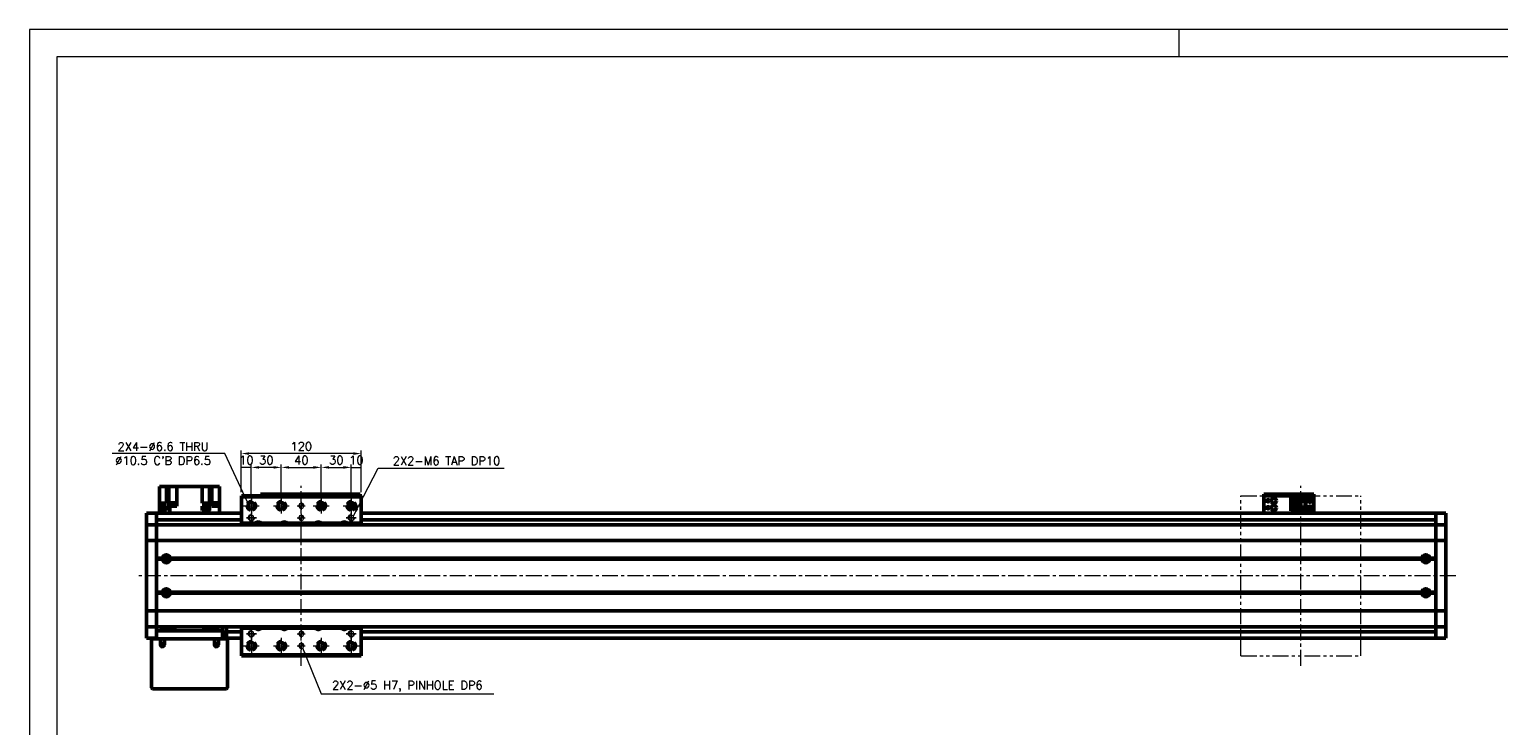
# Model space of a CAD drawing. Header units: millimetres. Extents: x 46891 to 50846, y 6223 to 10155.
# Tile 3 of 4: x 48547 to 50017, y 9459 to 10155. Entities that reach past the tile are written whole.
import ezdxf

# ---------------------------------------------------------------- set-up
doc = ezdxf.new("R2010")
doc.units = ezdxf.units.MM
doc.header["$LTSCALE"] = 0.5
for name, pattern in [('CENTER', [50.8, 31.75, -6.35, 6.35, -6.35]), ('HIDDENX2', [19.05, 12.7, -6.35]), ('PHANTOM', [63.5, 31.75, -6.35, 6.35, -6.35, 6.35, -6.35])]:
    doc.linetypes.add(name, pattern=pattern)
doc.layers.get('0').update_dxf_attribs({"lineweight": 20})
doc.layers.add('1', color=1, linetype='CENTER', lineweight=13)
doc.layers.add('외형선(ISO)', color=7, linetype='Continuous', lineweight=50)
doc.layers.add('2', color=2, linetype='HIDDENX2')
doc.layers.add('DIM', color=4, linetype='Continuous')
doc.styles.add('DSR TEXT', font='romans.shx', dxfattribs={"bigfont": 'whgtxt.shx'})
doc.styles.get("Standard").update_dxf_attribs({"font": 'romans.shx', "bigfont": 'whgtxt.shx'})
doc.dimstyles.new('DSR', dxfattribs={"dimscale": 2, "dimtxt": 3, "dimasz": 3, "dimexe": 0.5, "dimexo": 0.5, "dimgap": 0.5, "dimtad": 1, "dimdsep": 46, "dimtxsty": 'Standard', "dimcen": 2.5, "dimclrd": 4, "dimclre": 4, "dimclrt": 2, "dimadec": 0, "dimazin": 2, "dimtfac": 1, "dimtmove": 0, "dimatfit": 3, "dimfxl": 0, "dimlwd": -1, "dimlwe": -1, "dimarcsym": 0})

# ---------------------------------------------------------------- blocks, each defined once
blk = doc.blocks.new('A$C1C1952E1')
at = {"color": 1}
blk.add_lwpolyline([(0, 0), (420, 0), (420, 297), (0, 297)], close=True, dxfattribs=at)
at = {"color": 3}
blk.add_lwpolyline([(5, 5), (415, 5), (415, 292), (5, 292)], close=True, dxfattribs=at)
blk = doc.blocks.new('tap6')
blk.add_circle((0, 0), 2.5)
at = {"layer": 'DIM', "color": 1}
for p, q in [((-5, 0), (5, 0)), ((0, -5), (0, 5))]:
    blk.add_line(p, q, dxfattribs=at)
blk.add_arc((0, 0), 3, 263.303, 187.8802, dxfattribs=at)
blk = doc.blocks.new('A$C33E56CC6')
h = blk.add_hatch()
h.set_pattern_fill('ANSI31', color=256, style=0)
h.set_pattern_definition([(45, (-7065.45672, -6508.5399), (-0.0883883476, 0.0883883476), [])])
h.paths.add_polyline_path([(4, 6.5, 0.414214), (1.5, 4), (4, 4)])
h.paths.add_polyline_path([(6.5, 4), (4, 4), (4, 1.5, 0.414214)])
blk.add_circle((4, 4), 2.5)
at = {"layer": '1'}
for p, q in [((0, 4), (8, 4)), ((4, 0), (4, 8))]:
    blk.add_line(p, q, dxfattribs=at)
blk = doc.blocks.new('*D94')
at = {"color": 1, "linetype": 'ByBlock'}
for p, q in [((48758.7, 9692.5), (48758.7, 9720.3)), ((48768.7, 9717.3), (48758.7, 9717.3)), ((48768.7, 9690.5), (48768.7, 9720.3))]:
    blk.add_line(p, q, dxfattribs=at)
at = {"layer": 'Defpoints', "color": 0}
for p in [(48758.7, 9717.3), (48758.7, 9688.9), (48768.7, 9686.9)]:
    blk.add_point(p, dxfattribs=at)
at = {"color": 3, "insert": (48763.7, 9724.5), "char_height": 8.4, "attachment_point": 5, "style": 'DSR TEXT'}
blk.add_mtext('10', dxfattribs=at)
blk = doc.blocks.new('*D95')
at = {"color": 1, "linetype": 'ByBlock'}
for p, q in [((48768.7, 9690.5), (48768.7, 9720.3)), ((48790.9, 9717.3), (48776.5, 9717.3)), ((48798.7, 9690.5), (48798.7, 9720.3))]:
    blk.add_line(p, q, dxfattribs=at)
at = {"color": 1}
for points in [[(48776.5, 9718.6), (48776.5, 9716), (48768.7, 9717.3)], [(48790.9, 9718.6), (48790.9, 9716), (48798.7, 9717.3)]]:
    blk.add_solid(points, dxfattribs=at)
at = {"layer": 'Defpoints', "color": 0}
for p in [(48768.7, 9717.3), (48768.7, 9686.9), (48798.7, 9686.9)]:
    blk.add_point(p, dxfattribs=at)
at = {"color": 3, "insert": (48783.7, 9724.5), "char_height": 8.4, "attachment_point": 5, "style": 'DSR TEXT'}
blk.add_mtext('30', dxfattribs=at)
blk = doc.blocks.new('*D96')
at = {"color": 1, "linetype": 'ByBlock'}
for p, q in [((48798.7, 9690.5), (48798.7, 9720.3)), ((48806.5, 9717.3), (48830.9, 9717.3)), ((48838.7, 9690.5), (48838.7, 9720.3))]:
    blk.add_line(p, q, dxfattribs=at)
at = {"color": 1}
for points in [[(48806.5, 9718.6), (48806.5, 9716), (48798.7, 9717.3)], [(48830.9, 9718.6), (48830.9, 9716), (48838.7, 9717.3)]]:
    blk.add_solid(points, dxfattribs=at)
at = {"layer": 'Defpoints', "color": 0}
for p in [(48838.7, 9717.3), (48798.7, 9686.9), (48838.7, 9686.9)]:
    blk.add_point(p, dxfattribs=at)
at = {"color": 3, "insert": (48818.7, 9724.5), "char_height": 8.4, "attachment_point": 5, "style": 'DSR TEXT'}
blk.add_mtext('40', dxfattribs=at)
blk = doc.blocks.new('*D97')
at = {"color": 1, "linetype": 'ByBlock'}
for p, q in [((48838.7, 9690.5), (48838.7, 9720.3)), ((48846.5, 9717.3), (48860.9, 9717.3)), ((48868.7, 9690.5), (48868.7, 9720.3))]:
    blk.add_line(p, q, dxfattribs=at)
at = {"color": 1}
for points in [[(48846.5, 9718.6), (48846.5, 9716), (48838.7, 9717.3)], [(48860.9, 9718.6), (48860.9, 9716), (48868.7, 9717.3)]]:
    blk.add_solid(points, dxfattribs=at)
at = {"layer": 'Defpoints', "color": 0}
for p in [(48868.7, 9717.3), (48838.7, 9686.9), (48868.7, 9686.9)]:
    blk.add_point(p, dxfattribs=at)
at = {"color": 3, "insert": (48853.7, 9724.5), "char_height": 8.4, "attachment_point": 5, "style": 'DSR TEXT'}
blk.add_mtext('30', dxfattribs=at)
blk = doc.blocks.new('*D98')
at = {"color": 1, "linetype": 'ByBlock'}
for p, q in [((48868.7, 9690.5), (48868.7, 9720.3)), ((48868.7, 9717.3), (48878.7, 9717.3)), ((48878.7, 9692.5), (48878.7, 9720.3))]:
    blk.add_line(p, q, dxfattribs=at)
at = {"layer": 'Defpoints', "color": 0}
for p in [(48878.7, 9717.3), (48868.7, 9686.9), (48878.7, 9688.9)]:
    blk.add_point(p, dxfattribs=at)
at = {"color": 3, "insert": (48873.7, 9724.5), "char_height": 8.4, "attachment_point": 5, "style": 'DSR TEXT'}
blk.add_mtext('10', dxfattribs=at)
blk = doc.blocks.new('*D99')
at = {"color": 1, "linetype": 'ByBlock'}
for p, q in [((48758.7, 9692.5), (48758.7, 9734.1)), ((48870.9, 9731.1), (48766.5, 9731.1)), ((48878.7, 9692.5), (48878.7, 9734.1))]:
    blk.add_line(p, q, dxfattribs=at)
at = {"color": 1}
for points in [[(48766.5, 9732.4), (48766.5, 9729.8), (48758.7, 9731.1)], [(48870.9, 9732.4), (48870.9, 9729.8), (48878.7, 9731.1)]]:
    blk.add_solid(points, dxfattribs=at)
at = {"layer": 'Defpoints', "color": 0}
for p in [(48758.7, 9731.1), (48758.7, 9688.9), (48878.7, 9688.9)]:
    blk.add_point(p, dxfattribs=at)
at = {"color": 3, "insert": (48818.7, 9738.3), "char_height": 8.4, "attachment_point": 5, "style": 'DSR TEXT'}
blk.add_mtext('120', dxfattribs=at)

msp = doc.modelspace()

# ---------------------------------------------------------------- linework, layer by layer
at = {"color": 1}
msp.add_line((49696.54732, 10155.24872), (49696.54732, 10127.87072), dxfattribs=at)
at = {"color": 6, "linetype": 'PHANTOM'}
for p, q in [((49758.73324, 9688.93096), (49878.73324, 9688.93096)), ((49758.73324, 9528.93096), (49758.73324, 9688.93096)), ((49878.73324, 9528.93096), (49878.73324, 9688.93096)), ((49758.73324, 9528.93096), (49878.73324, 9528.93096))]:
    msp.add_line(p, q, dxfattribs=at)
at = {"layer": '1'}
for p, q in [((48768.73324, 9686.93096), (48768.73324, 9670.93096)), ((48798.73324, 9686.93096), (48798.73324, 9670.93096)), ((48818.73324, 9518.93096), (48818.73324, 9698.93096)), ((48838.73324, 9686.93096), (48838.73324, 9670.93096)), ((48868.73324, 9686.93096), (48868.73324, 9670.93096)), ((49818.73324, 9518.93096), (49818.73324, 9698.93096)), ((48760.73324, 9678.93096), (48776.73324, 9678.93096)), ((48790.73324, 9678.93096), (48806.73324, 9678.93096)), ((48830.73324, 9678.93096), (48846.73324, 9678.93096)), ((48860.73324, 9678.93096), (48876.73324, 9678.93096)), ((49973.73324, 9608.93096), (48653.73324, 9608.93096)), ((48768.73324, 9546.93096), (48768.73324, 9530.93096)), ((48798.73324, 9546.93096), (48798.73324, 9530.93096)), ((48838.73324, 9546.93096), (48838.73324, 9530.93096)), ((48868.73324, 9546.93096), (48868.73324, 9530.93096)), ((48760.73324, 9538.93096), (48776.73324, 9538.93096)), ((48790.73324, 9538.93096), (48806.73324, 9538.93096)), ((48830.73324, 9538.93096), (48846.73324, 9538.93096)), ((48860.73324, 9538.93096), (48876.73324, 9538.93096))]:
    msp.add_line(p, q, dxfattribs=at)
at = {"layer": '2'}
for centre in [(48768.73324, 9678.93096), (48798.73324, 9678.93096), (48838.73324, 9678.93096), (48868.73324, 9678.93096), (48768.73324, 9538.93096), (48798.73324, 9538.93096), (48838.73324, 9538.93096), (48868.73324, 9538.93096)]:
    msp.add_circle(centre, 5.25, dxfattribs=at)
at = {"layer": '외형선(ISO)'}
for p, q in [((48680.23324, 9698.03096), (48676.73324, 9698.03096)), ((48676.73324, 9681.53096), (48676.73324, 9698.03096)), ((48680.23324, 9698.03096), (48683.73324, 9698.03096)), ((48683.73324, 9698.03096), (48686.22516, 9698.03096)), ((48683.73324, 9681.53096), (48683.73324, 9698.03096)), ((48690.73324, 9698.03096), (48686.22516, 9698.03096)), ((48686.22516, 9678.53096), (48686.22516, 9698.03096)), ((48690.73324, 9698.03096), (48694.23324, 9698.03096)), ((48694.23324, 9678.53096), (48694.23324, 9698.03096)), ((48719.53324, 9698.03096), (48694.23324, 9698.03096)), ((48719.53324, 9698.03096), (48719.53324, 9681.53096)), ((48719.53324, 9698.03096), (48723.03324, 9698.03096)), ((48727.01186, 9698.03096), (48723.03324, 9698.03096)), ((48727.01186, 9681.53096), (48727.01186, 9698.03096)), ((48727.01186, 9698.03096), (48729.23324, 9698.03096)), ((48729.23324, 9678.53096), (48729.23324, 9698.03096)), ((48729.23324, 9698.03096), (48732.73324, 9698.03096)), ((48736.73324, 9698.03096), (48732.73324, 9698.03096)), ((48736.73324, 9678.53096), (48736.73324, 9698.03096)), ((48758.73324, 9688.93096), (48758.73324, 9687.93096)), ((48758.73324, 9688.93096), (48878.73324, 9688.93096)), ((48758.73324, 9687.93096), (48758.73324, 9661.43096)), ((48878.73324, 9687.93096), (48758.73324, 9687.93096)), ((48777.73324, 9690.43094), (48777.73324, 9690.43092)), ((48777.73324, 9690.43094), (48827.73324, 9690.43094)), ((48777.73324, 9688.93096), (48777.73324, 9690.43092)), ((48780.73324, 9690.43091), (48824.73324, 9690.43091)), ((48827.73324, 9690.43094), (48827.73324, 9690.43092)), ((48827.73324, 9690.43094), (48877.73324, 9690.43094)), ((48827.73324, 9690.43094), (48827.73324, 9690.43092)), ((48827.73324, 9690.43092), (48827.73324, 9688.93096)), ((48827.73324, 9688.93096), (48827.73324, 9690.43092)), ((48827.73324, 9690.43092), (48827.73324, 9688.93096)), ((48827.73324, 9688.93096), (48827.73324, 9690.43092)), ((48830.73324, 9690.43091), (48874.73324, 9690.43091)), ((48877.73324, 9690.43092), (48877.73324, 9688.93096)), ((48878.73324, 9687.93096), (48878.73324, 9688.93096)), ((48878.73324, 9661.43096), (48878.73324, 9687.93096)), ((49781.73324, 9690.43094), (49781.73324, 9690.43092)), ((49781.73324, 9690.43094), (49831.73324, 9690.43094)), ((49781.73324, 9688.83092), (49781.73324, 9690.43092)), ((49781.73324, 9688.83092), (49781.73324, 9688.33094)), ((49781.73324, 9688.33094), (49781.73324, 9673.43094)), ((49784.73324, 9690.43091), (49828.73324, 9690.43091)), ((49784.73324, 9688.83091), (49828.73324, 9688.83091)), ((49808.53324, 9687.13095), (49823.73324, 9687.13095)), ((49808.53324, 9687.13094), (49808.53324, 9686.33094)), ((49808.53324, 9687.13094), (49817.73324, 9687.13094)), ((49817.73324, 9683.43093), (49817.73324, 9687.13093)), ((49817.73324, 9687.13093), (49823.73324, 9687.13093)), ((49829.23324, 9687.13095), (49823.73324, 9687.13095)), ((49823.73324, 9687.13093), (49823.73324, 9687.13095)), ((49823.73324, 9683.43093), (49823.73324, 9687.13093)), ((49831.73324, 9690.43092), (49831.73324, 9688.83092)), ((49831.73324, 9688.33094), (49831.73324, 9688.83092)), ((49831.73324, 9673.43094), (49831.73324, 9688.33094)), ((48682.59832, 9674.73096), (48676.69832, 9674.73096)), ((48676.69832, 9674.03096), (48676.69832, 9674.73096)), ((48676.69832, 9674.03096), (48676.73324, 9674.03096)), ((48676.73324, 9681.53096), (48676.73324, 9678.53096)), ((48682.29322, 9681.53096), (48676.73324, 9681.53096)), ((48676.73324, 9678.53096), (48676.73324, 9674.73096)), ((48676.73324, 9678.53096), (48682.29322, 9678.53096)), ((48682.29322, 9674.03096), (48676.73324, 9674.03096)), ((48676.73324, 9671.43096), (48676.73324, 9674.03096)), ((48682.44832, 9676.73096), (48676.84832, 9676.73096)), ((48676.84832, 9674.73096), (48676.84832, 9676.73096)), ((48682.29322, 9681.53096), (48683.73324, 9681.53096)), ((48683.73324, 9678.53096), (48682.29322, 9678.53096)), ((48682.29322, 9674.03096), (48683.73324, 9674.03096)), ((48682.44832, 9674.73096), (48682.44832, 9676.73096)), ((48682.59832, 9674.03096), (48682.59832, 9674.73096)), ((48683.73324, 9674.03096), (48683.73324, 9678.53096)), ((48686.22516, 9678.53096), (48686.77456, 9678.53096)), ((48687.17387, 9678.53096), (48686.77456, 9678.53096)), ((48687.17387, 9671.43096), (48687.17387, 9678.53096)), ((48694.23324, 9678.53096), (48687.17387, 9678.53096)), ((48693.43728, 9679.03096), (48687.43728, 9679.03096)), ((48687.43728, 9678.53096), (48687.43728, 9679.03096)), ((48693.38728, 9679.73096), (48687.48728, 9679.73096)), ((48687.48728, 9679.03096), (48687.48728, 9679.73096)), ((48693.23728, 9681.73096), (48687.63728, 9681.73096)), ((48687.63728, 9679.73096), (48687.63728, 9681.73096)), ((48693.23728, 9679.73096), (48693.23728, 9681.73096)), ((48693.38728, 9679.03096), (48693.38728, 9679.73096)), ((48693.43728, 9678.53096), (48693.43728, 9679.03096)), ((48726.29261, 9681.53096), (48719.53324, 9681.53096)), ((48719.53324, 9678.53096), (48726.29261, 9678.53096)), ((48719.53324, 9678.53096), (48719.53324, 9674.03096)), ((48722.94346, 9674.03096), (48719.53324, 9674.03096)), ((48726.34599, 9674.73096), (48720.44599, 9674.73096)), ((48720.44599, 9674.03096), (48720.44599, 9674.73096)), ((48726.19599, 9676.73096), (48720.59599, 9676.73096)), ((48720.59599, 9674.73096), (48720.59599, 9676.73096)), ((48722.94346, 9674.03096), (48723.84853, 9674.03096)), ((48726.29261, 9674.03096), (48723.84853, 9674.03096)), ((48726.19599, 9674.73096), (48726.19599, 9676.73096)), ((48726.29261, 9678.53096), (48726.29261, 9681.53096)), ((48726.69191, 9681.53096), (48726.29261, 9681.53096)), ((48726.29261, 9678.53096), (48726.69191, 9678.53096)), ((48726.69191, 9674.03096), (48726.29261, 9674.03096)), ((48726.29261, 9671.43096), (48726.29261, 9674.03096)), ((48726.34599, 9674.03096), (48726.34599, 9674.73096)), ((48726.69191, 9681.53096), (48727.01186, 9681.53096)), ((48727.01186, 9678.53096), (48726.69191, 9678.53096)), ((48726.69191, 9674.03096), (48727.01186, 9674.03096)), ((48727.01186, 9674.03096), (48727.01186, 9678.53096)), ((48729.23324, 9678.53096), (48731.17326, 9678.53096)), ((48736.22195, 9679.03096), (48730.22195, 9679.03096)), ((48730.22195, 9678.53096), (48730.22195, 9679.03096)), ((48736.17195, 9679.73096), (48730.27195, 9679.73096)), ((48730.27195, 9679.03096), (48730.27195, 9679.73096)), ((48736.02195, 9681.73096), (48730.42195, 9681.73096)), ((48730.42195, 9679.73096), (48730.42195, 9681.73096)), ((48736.73324, 9678.53096), (48731.17326, 9678.53096)), ((48736.02195, 9679.73096), (48736.02195, 9681.73096)), ((48736.17195, 9679.03096), (48736.17195, 9679.73096)), ((48736.22195, 9678.53096), (48736.22195, 9679.03096)), ((48736.73324, 9671.43096), (48736.73324, 9678.53096)), ((48736.76816, 9674.73096), (48736.73324, 9674.73096)), ((48736.73324, 9674.03096), (48736.76816, 9674.03096)), ((48736.76816, 9674.03096), (48736.76816, 9674.73096)), ((48835.73324, 9677.55619), (48835.73324, 9680.30573)), ((48836.23324, 9677.43094), (48835.79386, 9677.43094)), ((48841.67261, 9677.43093), (48835.79387, 9677.43093)), ((48836.23324, 9681.08503), (48836.23324, 9677.43094)), ((48836.23324, 9677.43094), (48836.53324, 9677.43094)), ((48836.53324, 9677.43094), (48836.53324, 9681.39064)), ((48840.93324, 9677.43094), (48836.53324, 9677.43094)), ((48838.13324, 9676.03093), (48838.33324, 9676.03093)), ((48838.32025, 9675.65691), (48838.13324, 9676.03093)), ((48838.33324, 9676.43093), (48839.13324, 9676.43093)), ((48838.33324, 9676.03093), (48838.33324, 9676.43093)), ((48839.13324, 9676.43093), (48839.13324, 9676.03093)), ((48839.13324, 9676.03093), (48839.33324, 9676.03093)), ((48839.33324, 9676.03093), (48839.14623, 9675.65691)), ((48840.93324, 9681.39064), (48840.93324, 9677.43094)), ((48840.93324, 9677.43094), (48841.23324, 9677.43094)), ((48841.23324, 9677.43094), (48841.23324, 9681.08503)), ((48841.67262, 9677.43094), (48841.23324, 9677.43094)), ((48841.73324, 9677.55619), (48841.73324, 9680.30573)), ((49781.73324, 9671.43096), (49781.73324, 9673.43094)), ((49808.53324, 9686.33094), (49816.83324, 9686.33094)), ((49808.53324, 9686.33094), (49808.53324, 9685.83094)), ((49808.53324, 9683.23094), (49808.53324, 9685.83094)), ((49808.53324, 9685.83094), (49816.33324, 9685.83094)), ((49808.53324, 9677.63094), (49808.53324, 9683.23094)), ((49808.53324, 9683.23094), (49814.73324, 9683.23094)), ((49808.53324, 9675.03094), (49808.53324, 9677.63094)), ((49814.73324, 9677.63094), (49808.53324, 9677.63094)), ((49808.53324, 9675.03094), (49808.53324, 9674.53094)), ((49816.33324, 9675.03094), (49808.53324, 9675.03094)), ((49808.53324, 9674.53094), (49808.53324, 9673.73094)), ((49816.83324, 9674.53094), (49808.53324, 9674.53094)), ((49808.53324, 9673.73094), (49817.73324, 9673.73094)), ((49809.83324, 9683.23094), (49809.83324, 9677.63094)), ((49810.33324, 9683.23094), (49810.33324, 9682.88094)), ((49810.33324, 9677.98094), (49810.33324, 9682.88094)), ((49810.33324, 9682.88094), (49814.73324, 9682.88094)), ((49810.33324, 9677.98094), (49810.33324, 9677.63094)), ((49814.73324, 9677.98094), (49810.33324, 9677.98094)), ((49811.29324, 9679.63094), (49811.29324, 9681.23094)), ((49811.29324, 9681.23094), (49813.13324, 9681.23094)), ((49813.13324, 9679.63094), (49811.29324, 9679.63094)), ((49813.13324, 9681.23094), (49813.13324, 9679.63094)), ((49814.73324, 9683.23094), (49814.73324, 9677.63094)), ((49816.83324, 9686.33094), (49816.33324, 9685.83094)), ((49816.33324, 9685.83094), (49816.33324, 9675.03094)), ((49816.83324, 9674.53094), (49816.33324, 9675.03094)), ((49816.83324, 9686.33094), (49816.83324, 9674.53094)), ((49817.73324, 9683.43093), (49817.73324, 9677.43094)), ((49817.73324, 9683.43093), (49823.73324, 9683.43093)), ((49818.23324, 9677.43094), (49817.73324, 9677.43094)), ((49817.73324, 9673.73093), (49817.73324, 9677.43093)), ((49817.73324, 9677.43093), (49823.73324, 9677.43093)), ((49817.73324, 9673.73093), (49823.73324, 9673.73093)), ((49818.23324, 9683.43093), (49818.23324, 9677.43094)), ((49818.23324, 9677.43094), (49818.53324, 9677.43094)), ((49818.53324, 9677.43094), (49818.53324, 9683.43093)), ((49818.53324, 9677.43094), (49822.93324, 9677.43094)), ((49820.13324, 9684.83093), (49820.73324, 9686.03093)), ((49820.33324, 9684.83093), (49820.13324, 9684.83093)), ((49820.13324, 9675.23093), (49820.73324, 9676.43093)), ((49820.33324, 9675.23093), (49820.13324, 9675.23093)), ((49820.33324, 9684.43093), (49820.33324, 9684.83093)), ((49821.13324, 9684.43093), (49820.33324, 9684.43093)), ((49820.33324, 9674.83093), (49820.33324, 9675.23093)), ((49821.13324, 9674.83093), (49820.33324, 9674.83093)), ((49820.73324, 9686.03093), (49821.33324, 9684.83093)), ((49820.73324, 9676.43093), (49821.33324, 9675.23093)), ((49821.13324, 9684.83093), (49821.13324, 9684.43093)), ((49821.33324, 9684.83093), (49821.13324, 9684.83093)), ((49821.13324, 9675.23093), (49821.13324, 9674.83093)), ((49821.33324, 9675.23093), (49821.13324, 9675.23093)), ((49822.93324, 9683.43093), (49822.93324, 9677.43094)), ((49822.93324, 9677.43094), (49823.23324, 9677.43094)), ((49823.23324, 9677.43094), (49823.23324, 9683.43093)), ((49823.73324, 9677.43094), (49823.23324, 9677.43094)), ((49823.73324, 9683.43093), (49823.73324, 9677.43094)), ((49823.73324, 9673.73093), (49823.73324, 9677.43093)), ((49829.23324, 9673.73095), (49823.73324, 9673.73095)), ((49831.23324, 9675.73095), (49831.23324, 9685.13095)), ((49831.73324, 9673.43094), (49831.73324, 9671.43096)), ((48663.73324, 9668.43096), (48663.73324, 9671.43096)), ((48673.73324, 9671.43096), (48663.73324, 9671.43096)), ((48663.73324, 9668.43096), (48663.73324, 9666.57079)), ((48663.73324, 9666.57079), (48663.73324, 9665.66283)), ((48663.73324, 9665.66283), (48663.73324, 9660.39116)), ((48663.73324, 9660.39116), (48663.73324, 9659.93096)), ((48663.73324, 9657.22246), (48663.73324, 9659.93096)), ((48673.73324, 9659.93096), (48663.73324, 9659.93096)), ((48673.73324, 9668.43096), (48673.73324, 9671.43096)), ((48758.73324, 9671.43096), (48673.73324, 9671.43096)), ((48673.73324, 9671.43096), (48673.73324, 9668.43096)), ((48673.73324, 9668.43096), (48673.73324, 9666.57079)), ((48673.73324, 9666.57079), (48673.73324, 9668.43096)), ((48673.73324, 9665.66283), (48673.73324, 9666.57079)), ((48673.73324, 9660.39116), (48673.73324, 9665.66283)), ((48758.73324, 9664.93096), (48673.73324, 9664.93096)), ((48673.73324, 9659.93096), (48673.73324, 9660.39116)), ((48673.73324, 9659.93096), (48673.73324, 9657.22246)), ((48673.73324, 9657.22246), (48673.73324, 9659.93096)), ((48673.73324, 9659.93096), (49953.73324, 9659.93096)), ((48772.93815, 9661.43096), (48758.73324, 9661.43096)), ((48758.73324, 9661.43096), (48758.73324, 9659.93096)), ((48798.93815, 9661.43096), (48778.52832, 9661.43096)), ((48832.93815, 9661.43096), (48804.52832, 9661.43096)), ((48858.93815, 9661.43096), (48838.52832, 9661.43096)), ((48878.73324, 9661.43096), (48864.52832, 9661.43096)), ((49953.73324, 9671.43096), (48878.73324, 9671.43096)), ((49953.73324, 9664.93096), (48878.73324, 9664.93096)), ((48878.73324, 9659.93096), (48878.73324, 9661.43096)), ((49953.73324, 9671.43096), (49953.73324, 9668.43096)), ((49953.73324, 9668.43096), (49953.73324, 9671.43096)), ((49953.73324, 9671.43096), (49963.73324, 9671.43096)), ((49953.73324, 9666.57079), (49953.73324, 9668.43096)), ((49953.73324, 9668.43096), (49953.73324, 9666.57079)), ((49953.73324, 9666.57079), (49953.73324, 9665.66283)), ((49953.73324, 9665.66283), (49953.73324, 9660.39116)), ((49953.73324, 9660.39116), (49953.73324, 9659.93096)), ((49953.73324, 9657.22246), (49953.73324, 9659.93096)), ((49953.73324, 9659.93096), (49963.73324, 9659.93096)), ((49953.73324, 9659.93096), (49953.73324, 9657.22246)), ((49963.73324, 9671.43096), (49963.73324, 9668.43096)), ((49963.73324, 9666.57079), (49963.73324, 9668.43096)), ((49963.73324, 9665.66283), (49963.73324, 9666.57079)), ((49963.73324, 9660.39116), (49963.73324, 9665.66283)), ((49963.73324, 9659.93096), (49963.73324, 9660.39116)), ((49963.73324, 9659.93096), (49963.73324, 9657.22246)), ((48663.73324, 9644.62246), (48663.73324, 9657.22246)), ((48663.73324, 9644.62246), (48663.73324, 9644.15837)), ((48663.73324, 9642.15837), (48663.73324, 9644.15837)), ((48673.73324, 9644.15837), (48663.73324, 9644.15837)), ((48673.73324, 9657.22246), (48673.73324, 9644.62246)), ((48673.73324, 9644.62246), (48673.73324, 9657.22246)), ((48673.73324, 9644.15837), (48673.73324, 9644.62246)), ((48673.73324, 9644.62246), (48673.73324, 9644.15837)), ((48673.73324, 9644.15837), (48673.73324, 9642.15837)), ((48673.73324, 9642.15837), (48673.73324, 9644.15837)), ((48673.73324, 9644.15837), (49953.73324, 9644.15837)), ((49953.73324, 9644.62246), (49953.73324, 9657.22246)), ((49953.73324, 9657.22246), (49953.73324, 9644.62246)), ((49953.73324, 9644.62246), (49953.73324, 9644.15837)), ((49953.73324, 9644.15837), (49953.73324, 9644.62246)), ((49953.73324, 9642.15837), (49953.73324, 9644.15837)), ((49953.73324, 9644.15837), (49963.73324, 9644.15837)), ((49953.73324, 9644.15837), (49953.73324, 9642.15837)), ((49963.73324, 9657.22246), (49963.73324, 9644.62246)), ((49963.73324, 9644.15837), (49963.73324, 9644.62246)), ((49963.73324, 9644.15837), (49963.73324, 9642.15837)), ((48663.73324, 9642.15837), (48663.73324, 9575.70355)), ((48673.73324, 9575.70355), (48673.73324, 9642.15837)), ((48673.73324, 9642.15837), (48673.73324, 9626.43096)), ((49953.73324, 9642.15837), (49953.73324, 9575.70355)), ((49953.73324, 9626.43096), (49953.73324, 9642.15837)), ((49963.73324, 9575.70355), (49963.73324, 9642.15837)), ((48673.73324, 9626.43096), (48679.76461, 9626.43096)), ((48673.73324, 9625.93096), (48680.23324, 9625.93096)), ((48673.73324, 9625.43096), (48679.76461, 9625.43096)), ((48673.73324, 9625.43096), (48673.73324, 9592.43096)), ((48685.00903, 9626.93096), (48682.45745, 9626.93096)), ((48687.23324, 9625.93096), (49940.23324, 9625.93096)), ((48687.70187, 9626.43096), (49939.76461, 9626.43096)), ((48687.70187, 9625.43096), (49939.76461, 9625.43096)), ((49943.17358, 9626.93096), (49942.45745, 9626.93096)), ((49943.17358, 9624.40963), (49943.17358, 9627.45228)), ((49947.23324, 9625.93096), (49953.73324, 9625.93096)), ((49947.70187, 9626.43096), (49953.73324, 9626.43096)), ((49947.70187, 9625.43096), (49953.73324, 9625.43096)), ((49953.73324, 9592.43096), (49953.73324, 9625.43096)), ((48673.73324, 9592.43096), (48679.76461, 9592.43096)), ((48673.73324, 9591.93096), (48680.23324, 9591.93096)), ((48673.73324, 9591.43096), (48679.76461, 9591.43096)), ((48673.73324, 9591.43096), (48673.73324, 9575.70355)), ((48685.00903, 9590.93096), (48682.45745, 9590.93096)), ((48687.23324, 9591.93096), (49940.23324, 9591.93096)), ((48687.70187, 9592.43096), (49939.76461, 9592.43096)), ((48687.70187, 9591.43096), (49939.76461, 9591.43096)), ((49943.17358, 9590.93096), (49942.45745, 9590.93096)), ((49943.17358, 9590.40963), (49943.17358, 9593.45228)), ((49947.23324, 9591.93096), (49953.73324, 9591.93096)), ((49947.70187, 9592.43096), (49953.73324, 9592.43096)), ((49947.70187, 9591.43096), (49953.73324, 9591.43096)), ((49953.73324, 9575.70355), (49953.73324, 9591.43096)), ((48663.73324, 9573.70355), (48663.73324, 9575.70355)), ((48663.73324, 9573.70355), (48663.73324, 9573.23946)), ((48673.73324, 9573.70355), (48663.73324, 9573.70355)), ((48663.73324, 9560.63946), (48663.73324, 9573.23946)), ((48673.73324, 9575.70355), (48673.73324, 9573.70355)), ((48673.73324, 9573.70355), (48673.73324, 9575.70355)), ((48673.73324, 9573.23946), (48673.73324, 9573.70355)), ((48673.73324, 9573.70355), (48673.73324, 9573.23946)), ((48673.73324, 9573.70355), (49953.73324, 9573.70355)), ((48673.73324, 9573.23946), (48673.73324, 9560.63946)), ((48673.73324, 9560.63946), (48673.73324, 9573.23946)), ((49953.73324, 9573.70355), (49953.73324, 9575.70355)), ((49953.73324, 9575.70355), (49953.73324, 9573.70355)), ((49953.73324, 9573.70355), (49953.73324, 9573.23946)), ((49953.73324, 9573.70355), (49963.73324, 9573.70355)), ((49953.73324, 9573.23946), (49953.73324, 9573.70355)), ((49953.73324, 9560.63946), (49953.73324, 9573.23946)), ((49953.73324, 9573.23946), (49953.73324, 9560.63946)), ((49963.73324, 9575.70355), (49963.73324, 9573.70355)), ((49963.73324, 9573.23946), (49963.73324, 9573.70355)), ((49963.73324, 9573.23946), (49963.73324, 9560.63946)), ((48663.73324, 9557.93096), (48663.73324, 9560.63946)), ((48663.73324, 9557.93096), (48663.73324, 9557.47075)), ((48673.73324, 9557.93096), (48663.73324, 9557.93096)), ((48663.73324, 9557.47075), (48663.73324, 9552.19909)), ((48673.73324, 9560.63946), (48673.73324, 9557.93096)), ((48673.73324, 9557.93096), (48673.73324, 9560.63946)), ((48673.73324, 9557.93096), (48673.73324, 9553.93096)), ((48673.73324, 9557.93096), (49953.73324, 9557.93096)), ((48692.163, 9555.93096), (48689.30348, 9555.93096)), ((48689.30348, 9555.93096), (48689.30348, 9553.93096)), ((48692.163, 9553.93096), (48692.163, 9555.93096)), ((48724.163, 9555.93096), (48721.30348, 9555.93096)), ((48721.30348, 9555.93096), (48721.30348, 9553.93096)), ((48724.163, 9553.93096), (48724.163, 9555.93096)), ((48739.73324, 9553.93096), (48739.73324, 9557.93096)), ((48743.73324, 9556.93096), (48743.73324, 9557.93096)), ((48743.73324, 9552.93096), (48743.73324, 9556.93096)), ((48758.73324, 9557.93096), (48758.73324, 9556.43096)), ((48758.73324, 9556.43096), (48772.93815, 9556.43096)), ((48758.73324, 9556.43096), (48758.73324, 9529.93096)), ((48778.52832, 9556.43096), (48798.93815, 9556.43096)), ((48804.52832, 9556.43096), (48832.93815, 9556.43096)), ((48838.52832, 9556.43096), (48858.93815, 9556.43096)), ((48864.52832, 9556.43096), (48878.73324, 9556.43096)), ((48878.73324, 9556.43096), (48878.73324, 9557.93096)), ((48878.73324, 9529.93096), (48878.73324, 9556.43096)), ((49953.73324, 9557.93096), (49953.73324, 9560.63946)), ((49953.73324, 9560.63946), (49953.73324, 9557.93096)), ((49953.73324, 9557.93096), (49953.73324, 9557.47075)), ((49953.73324, 9557.93096), (49963.73324, 9557.93096)), ((49953.73324, 9557.47075), (49953.73324, 9552.19909)), ((49963.73324, 9560.63946), (49963.73324, 9557.93096)), ((49963.73324, 9557.47075), (49963.73324, 9557.93096)), ((49963.73324, 9552.19909), (49963.73324, 9557.47075)), ((48663.73324, 9552.19909), (48663.73324, 9551.29113)), ((48663.73324, 9551.29113), (48663.73324, 9549.43096)), ((48663.73324, 9546.43096), (48663.73324, 9549.43096)), ((48673.73324, 9546.43096), (48663.73324, 9546.43096)), ((48669.73324, 9545.93096), (48668.73324, 9545.93096)), ((48668.73324, 9496.93096), (48668.73324, 9545.93096)), ((48677.73324, 9545.93096), (48669.73324, 9545.93096)), ((48673.73324, 9553.93096), (48739.73324, 9553.93096)), ((48673.73324, 9545.93096), (48673.73324, 9553.93096)), ((48681.73324, 9545.93096), (48677.73324, 9545.93096)), ((48677.73324, 9545.93096), (48677.73324, 9539.93096)), ((48681.73324, 9539.93096), (48681.73324, 9545.93096)), ((48731.73324, 9545.93096), (48681.73324, 9545.93096)), ((48735.73324, 9545.93096), (48731.73324, 9545.93096)), ((48731.73324, 9545.93096), (48731.73324, 9539.93096)), ((48735.73324, 9539.93096), (48735.73324, 9545.93096)), ((48743.73324, 9545.93096), (48735.73324, 9545.93096)), ((48739.73324, 9553.93096), (48739.73324, 9545.93096)), ((48739.73324, 9552.42676), (48743.73324, 9552.42676)), ((48743.73324, 9551.13096), (48739.73324, 9551.13096)), ((48743.73324, 9548.83096), (48739.73324, 9548.83096)), ((48743.73324, 9546.43096), (48739.73324, 9546.43096)), ((48743.73324, 9552.93096), (48743.73324, 9551.93096)), ((48758.73324, 9552.93096), (48743.73324, 9552.93096)), ((48743.73324, 9549.43096), (48743.73324, 9551.93096)), ((48743.73324, 9549.43096), (48743.73324, 9546.43096)), ((48758.73324, 9546.43096), (48743.73324, 9546.43096)), ((48744.73324, 9545.93096), (48743.73324, 9545.93096)), ((48744.73324, 9545.93096), (48744.73324, 9496.93096)), ((49953.73324, 9552.93096), (48878.73324, 9552.93096)), ((49953.73324, 9546.43096), (48878.73324, 9546.43096)), ((49953.73324, 9552.19909), (49953.73324, 9551.29113)), ((49953.73324, 9549.43096), (49953.73324, 9551.29113)), ((49953.73324, 9551.29113), (49953.73324, 9549.43096)), ((49953.73324, 9549.43096), (49953.73324, 9546.43096)), ((49953.73324, 9546.43096), (49953.73324, 9549.43096)), ((49953.73324, 9546.43096), (49963.73324, 9546.43096)), ((49963.73324, 9551.29113), (49963.73324, 9552.19909)), ((49963.73324, 9549.43096), (49963.73324, 9551.29113)), ((49963.73324, 9549.43096), (49963.73324, 9546.43096)), ((48758.73324, 9529.93096), (48758.73324, 9528.93096)), ((48758.73324, 9529.93096), (48878.73324, 9529.93096)), ((48758.73324, 9528.93096), (48878.73324, 9528.93096)), ((48878.73324, 9528.93096), (48878.73324, 9529.93096)), ((48743.73324, 9495.93096), (48669.73324, 9495.93096))]:
    msp.add_line(p, q, dxfattribs=at)
for centre, radius in [((48768.73324, 9678.93096), 3.3), ((48798.73324, 9678.93096), 3.3), ((48838.73324, 9678.93096), 3.3), ((48868.73324, 9678.93096), 3.3), ((49785.73324, 9683.93095), 1.2295), ((49785.73324, 9676.93095), 1.2295), ((49791.73324, 9683.93095), 2.5), ((49791.73324, 9676.93095), 2.5), ((49827.73324, 9683.93095), 1.75), ((49827.73324, 9676.93095), 1.75), ((49827.73324, 9683.93095), 1.2295), ((49827.73324, 9676.93095), 1.2295), ((48683.73324, 9625.93096), 2.25), ((49943.73324, 9625.93096), 2.25), ((48683.73324, 9625.93096), 1.621), ((49943.73324, 9625.93096), 1.621), ((48683.73324, 9591.93096), 2.25), ((48683.73324, 9591.93096), 1.621), ((49943.73324, 9591.93096), 2.25), ((49943.73324, 9591.93096), 1.621), ((48679.73324, 9539.93096), 1.2295), ((48733.73324, 9539.93096), 1.2295), ((48768.73324, 9538.93096), 3.3), ((48798.73324, 9538.93096), 3.3), ((48838.73324, 9538.93096), 3.3), ((48868.73324, 9538.93096), 3.3)]:
    msp.add_circle(centre, radius, dxfattribs=at)
for centre, radius, start, end in [((49829.23324, 9685.13095), 2, 0, 90), ((48867.73324, 9676.93095), 2.5, 335.2803704, 151.58968438), ((48867.73324, 9683.93095), 2.5, 248.21916345, 314.40073172), ((49829.23324, 9675.73095), 2, 270, 0), ((48775.73324, 9658.93096), 3.75, 138.18968531, 164.53403728), ((48775.73324, 9658.93096), 3.75, 41.8103149, 138.1896851), ((48775.73324, 9658.93096), 2.25, 26.38771527, 153.61228473), ((48775.73324, 9658.93096), 2, 29.99990145, 150.00009855), ((48775.73324, 9658.93096), 3.75, 15.46596272, 41.81031469), ((48801.73324, 9658.93096), 3.75, 138.18968531, 164.53403728), ((48801.73324, 9658.93096), 3.75, 41.8103149, 138.1896851), ((48801.73324, 9658.93096), 2.25, 26.38771527, 153.61228473), ((48801.73324, 9658.93096), 2, 29.99990145, 150.00009855), ((48801.73324, 9658.93096), 3.75, 15.46596272, 41.81031469), ((48835.73324, 9658.93096), 3.75, 138.18968531, 164.53403728), ((48835.73324, 9658.93096), 3.75, 41.8103149, 138.1896851), ((48835.73324, 9658.93096), 2.25, 26.38771527, 153.61228473), ((48835.73324, 9658.93096), 2, 29.99990145, 150.00009855), ((48835.73324, 9658.93096), 3.75, 15.46596272, 41.81031469), ((48861.73324, 9658.93096), 3.75, 138.18968531, 164.53403728), ((48861.73324, 9658.93096), 3.75, 41.8103149, 138.1896851), ((48861.73324, 9658.93096), 2.25, 26.38771527, 153.61228473), ((48861.73324, 9658.93096), 2, 29.99990145, 150.00009855), ((48861.73324, 9658.93096), 3.75, 15.46596272, 41.81031469), ((48683.73324, 9625.93096), 4, 7.18075572, 172.81924428), ((49943.73324, 9625.93096), 4, 7.18075572, 172.81924428), ((48683.73324, 9625.93096), 4, 187.18075578, 352.81924422), ((49943.73324, 9625.93096), 4, 187.18075578, 352.81924422), ((48683.73324, 9591.93096), 4, 7.18075578, 172.81924422), ((48683.73324, 9591.93096), 4, 187.18075578, 352.81924422), ((49943.73324, 9591.93096), 4, 7.18075578, 172.81924422), ((49943.73324, 9591.93096), 4, 187.18075578, 352.81924422), ((48682.73324, 9559.43096), 5.25, 196.60154937, 343.39845063), ((48682.73324, 9559.43096), 3.3, 207.03569139, 332.96430861), ((48682.73324, 9559.43096), 2.4585, 217.59876735, 322.40123265), ((48730.73324, 9559.43096), 5.25, 196.60154937, 343.39845063), ((48730.73324, 9559.43096), 3.3, 207.03569139, 332.96430861), ((48730.73324, 9559.43096), 2.4585, 217.59876735, 322.40123265), ((48775.73324, 9558.93096), 3.75, 195.46605719, 221.81031469), ((48775.73324, 9558.93096), 3.75, 221.8103149, 318.1896851), ((48775.73324, 9558.93096), 2.25, 206.38788466, 333.61211534), ((48775.73324, 9558.93096), 2, 210.00009856, 329.99990144), ((48775.73324, 9558.93096), 3.75, 318.18968531, 344.53394281), ((48801.73324, 9558.93096), 3.75, 195.46605719, 221.81031469), ((48801.73324, 9558.93096), 3.75, 221.8103149, 318.1896851), ((48801.73324, 9558.93096), 2.25, 206.38788466, 333.61211534), ((48801.73324, 9558.93096), 2, 210.00009856, 329.99990144), ((48801.73324, 9558.93096), 3.75, 318.18968531, 344.53394281), ((48835.73324, 9558.93096), 3.75, 195.46605719, 221.81031469), ((48835.73324, 9558.93096), 3.75, 221.8103149, 318.1896851), ((48835.73324, 9558.93096), 2.25, 206.38788466, 333.61211534), ((48835.73324, 9558.93096), 2, 210.00009856, 329.99990144), ((48835.73324, 9558.93096), 3.75, 318.18968531, 344.53394281), ((48861.73324, 9558.93096), 3.75, 195.46605719, 221.81031469), ((48861.73324, 9558.93096), 3.75, 221.8103149, 318.1896851), ((48861.73324, 9558.93096), 2.25, 206.38788466, 333.61211534), ((48861.73324, 9558.93096), 2, 210.00009856, 329.99990144), ((48861.73324, 9558.93096), 3.75, 318.18968531, 344.53394281), ((48679.73324, 9539.93096), 2, 180, 0), ((48733.73324, 9539.93096), 2, 180, 0), ((48669.73324, 9496.93096), 1, 180, 270), ((48743.73324, 9496.93096), 1, 270, 0)]:
    msp.add_arc(centre, radius, start, end, dxfattribs=at)
at = {"layer": '외형선(ISO)', "extrusion": (0, 0, -1)}
for centre, major_axis, start_param, end_param in [((48780.73324, 9690.43092), (-3, 0), 4.7127850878, 6.2839775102), ((48824.73324, 9690.43092), (3, 0), 0.0003960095, 1.5707963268), ((48830.73324, 9690.43092), (-3, 0), 4.7126056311, 6.2836186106), ((48830.73324, 9690.43092), (-3, 0), 4.7124606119, 6.2833285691), ((48874.73324, 9690.43092), (3, 0), 0.0002165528, 1.5707963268), ((49784.73324, 9690.43092), (-3, 0), 4.7127850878, 6.2839775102), ((49784.73324, 9688.83092), (-3, 0), 4.7123889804, 6.2835810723), ((49828.73324, 9688.83092), (3, 0), 0.0007926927, 1.5711926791), ((49828.73324, 9690.43092), (3, 0), 0.0003960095, 1.5707963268)]:
    msp.add_ellipse(centre, major_axis=major_axis, ratio=0.00001, start_param=start_param, end_param=end_param, dxfattribs=at)
at = {"layer": '외형선(ISO)'}
for points in [[(48679.76461, 9626.43096), (48679.99893, 9626.16527), (48680.23324, 9625.93096)], [(48680.23324, 9625.93096), (48679.99893, 9625.69664), (48679.76461, 9625.43096)], [(48687.23324, 9625.93096), (48687.46755, 9626.16527), (48687.70187, 9626.43096)], [(48687.70187, 9625.43096), (48687.46755, 9625.69664), (48687.23324, 9625.93096)], [(49939.76461, 9626.43096), (49939.99893, 9626.16527), (49940.23324, 9625.93096)], [(49940.23324, 9625.93096), (49939.99893, 9625.69664), (49939.76461, 9625.43096)], [(49947.23324, 9625.93096), (49947.46755, 9626.16527), (49947.70187, 9626.43096)], [(49947.70187, 9625.43096), (49947.46755, 9625.69664), (49947.23324, 9625.93096)], [(48679.76461, 9592.43096), (48679.99893, 9592.16527), (48680.23324, 9591.93096)], [(48680.23324, 9591.93096), (48679.99893, 9591.69664), (48679.76461, 9591.43096)], [(48687.23324, 9591.93096), (48687.46755, 9592.16527), (48687.70187, 9592.43096)], [(48687.70187, 9591.43096), (48687.46755, 9591.69664), (48687.23324, 9591.93096)], [(49939.76461, 9592.43096), (49939.99893, 9592.16527), (49940.23324, 9591.93096)], [(49940.23324, 9591.93096), (49939.99893, 9591.69664), (49939.76461, 9591.43096)], [(49947.23324, 9591.93096), (49947.46755, 9592.16527), (49947.70187, 9592.43096)], [(49947.70187, 9591.43096), (49947.46755, 9591.69664), (49947.23324, 9591.93096)]]:
    msp.add_open_spline(points, degree=2, dxfattribs=at)
for points in [[(48692.163, 9555.93096), (48690.73324, 9556.43057), (48689.30348, 9555.93096)], [(48724.163, 9555.93096), (48722.73324, 9556.43057), (48721.30348, 9555.93096)]]:
    msp.add_rational_spline(points, [1, 1.22925, 1], degree=2, dxfattribs=at)

# ---------------------------------------------------------------- block references
at = {"xscale": 5.4756, "yscale": 5.4756, "zscale": 5.4756}
msp.add_blockref('A$C1C1952E1', (48546.67132, 8528.99552), dxfattribs=at)
at = {"xscale": -1}
for name, p, rotation in [('tap6', (48768.73324, 9666.93096), 90), ('A$C33E56CC6', (48814.73324, 9682.93096), 180), ('tap6', (48868.73324, 9666.93096), 90), ('A$C33E56CC6', (48814.73324, 9670.93096), 180), ('tap6', (48768.73324, 9550.93096), 90), ('A$C33E56CC6', (48814.73324, 9554.93096), 180), ('tap6', (48868.73324, 9550.93096), 90), ('A$C33E56CC6', (48814.73324, 9542.93096), 180)]:
    msp.add_blockref(name, p, dxfattribs=dict(at, rotation=rotation))

# ---------------------------------------------------------------- texts
at = {"color": 3, "char_height": 8.4, "style": 'DSR TEXT'}
for s, insert, attachment_point in [("2X4-%%C6.6 THRU\\P%%C10.5 C'B DP6.5", (48680.44077, 9731.11637), 5), ('2X2-M6 TAP DP10', (48964.02477, 9723.85719), 5), ('2X2-%%C5 H7, PINHOLE DP6', (48849.37243, 9503.72974), 1)]:
    msp.add_mtext(s, dxfattribs=dict(at, insert=insert, attachment_point=attachment_point))

# ---------------------------------------------------------------- dimensions: what is measured, and where the dimension line sits
for base, p1, p2, picture, middle in [((48758.73324, 9731.09183), (48878.73324, 9688.93096), (48758.73324, 9688.93096), '*D99', (48818.73324, 9738.29183)), ((48758.73324, 9717.28988), (48768.73324, 9686.93096), (48758.73324, 9688.93096), '*D94', (48763.73324, 9724.48988)), ((48768.73324, 9717.28988), (48798.73324, 9686.93096), (48768.73324, 9686.93096), '*D95', (48783.73324, 9724.48988)), ((48838.73324, 9717.28988), (48798.73324, 9686.93096), (48838.73324, 9686.93096), '*D96', (48818.73324, 9724.48988)), ((48868.73324, 9717.28988), (48838.73324, 9686.93096), (48868.73324, 9686.93096), '*D97', (48853.73324, 9724.48988)), ((48878.73324, 9717.28988), (48868.73324, 9686.93096), (48878.73324, 9688.93096), '*D98', (48873.73324, 9724.48988))]:
    dim = msp.add_linear_dim(base=base, p1=p1, p2=p2, dimstyle='DSR', override={"dimscale": 3, "dimtxt": 2.8, "dimasz": 2.600136, "dimexe": 1, "dimexo": 1.2, "dimgap": 1, "dimdec": 4, "dimtxsty": 'DSR TEXT', "dimclrd": 1, "dimclre": 1, "dimclrt": 3, "dimtdec": 4, "dimtix": 1})
    dim.commit()
    dim.dimension.update_dxf_attribs({"geometry": picture, "text_midpoint": middle})

# ---------------------------------------------------------------- leaders
at = {"annotation_type": 0, "has_hookline": 1}
for points, hookline_direction, text_width in [([(48764.78093, 9682.38664), (48742.06618, 9731.03216), (48734.26577, 9731.03216)], 1, 101.65), ([(48870.93484, 9668.96884), (48895.59936, 9716.65719), (48903.39977, 9716.65719)], 0, 115.25), ([(48820.06048, 9536.81237), (48838.57202, 9490.72974), (48846.37243, 9490.72974)], 0, 161.875)]:
    msp.add_leader(points, dimstyle='DSR', override={"dimscale": 3, "dimtxt": 2.8, "dimasz": 2.600136, "dimexe": 1, "dimexo": 1.2, "dimgap": 1, "dimdec": 4, "dimtxsty": 'DSR TEXT', "dimclrd": 1, "dimclre": 1, "dimclrt": 3, "dimtdec": 4, "dimtix": 1}, dxfattribs=dict(at, hookline_direction=hookline_direction, text_width=text_width))

doc.saveas('drawing.dxf')
